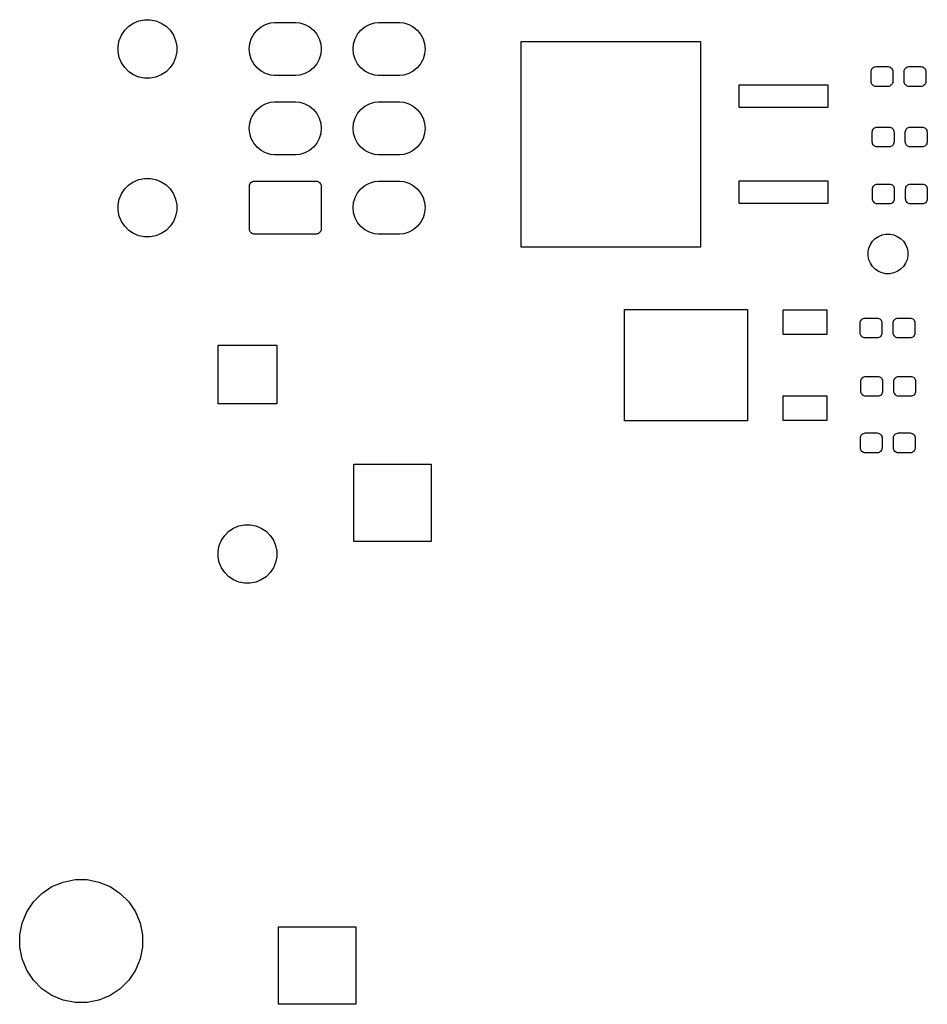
# Model space of a CAD drawing. Extents: x 0.02 to 3.88, y 0.02 to 3.88.
# Tile 1 of 9: x 0.02 to 1.91, y 0.02 to 2.07. Entities that reach past the tile are written whole.
import ezdxf

# ---------------------------------------------------------------- set-up
doc = ezdxf.new("R2010")
doc.units = 0
doc.header["$MEASUREMENT"] = 0
doc.layers.add('BLACK', color=7, linetype='CONTINUOUS')

msp = doc.modelspace()

# ---------------------------------------------------------------- linework, layer by layer
at = {"layer": 'BLACK', "linetype": 'CONTINUOUS'}
for p, q in [((0.238568, 2.04611), (0.247068, 2.0546)), ((0.247068, 2.0546), (0.257063, 2.06128)), ((0.257063, 2.06128), (0.268169, 2.06588)), ((0.268169, 2.06588), (0.279958, 2.06823)), ((0.279958, 2.06823), (0.291979, 2.06823)), ((0.291979, 2.06823), (0.303768, 2.06588)), ((0.303768, 2.06588), (0.314874, 2.06128)), ((0.314874, 2.06128), (0.324869, 2.0546)), ((0.324869, 2.0546), (0.333369, 2.04611)), ((0.514522, 2.04637), (0.522915, 2.05326)), ((0.522915, 2.05326), (0.53249, 2.05837)), ((0.53249, 2.05837), (0.54288, 2.06153)), ((0.54288, 2.06153), (0.550977, 2.06232)), ((0.550977, 2.06232), (0.595763, 2.06232)), ((0.595763, 2.06232), (0.60386, 2.06153)), ((0.60386, 2.06153), (0.61425, 2.05837)), ((0.61425, 2.05837), (0.623825, 2.05326)), ((0.623825, 2.05326), (0.632218, 2.04637)), ((0.731058, 2.04637), (0.73945, 2.05326)), ((0.73945, 2.05326), (0.749026, 2.05837)), ((0.749026, 2.05837), (0.759415, 2.06153)), ((0.759415, 2.06153), (0.767513, 2.06232)), ((0.767513, 2.06232), (0.812298, 2.06232)), ((0.812298, 2.06232), (0.820396, 2.06153)), ((0.820396, 2.06153), (0.830785, 2.05837)), ((0.830785, 2.05837), (0.840361, 2.05326)), ((0.840361, 2.05326), (0.848754, 2.04637)), ((0.22729, 2.025), (0.23189, 2.03611)), ((0.23189, 2.03611), (0.238568, 2.04611)), ((0.333369, 2.04611), (0.340047, 2.03611)), ((0.340047, 2.03611), (0.344647, 2.025)), ((0.502516, 2.0284), (0.507634, 2.03797)), ((0.507634, 2.03797), (0.514522, 2.04637)), ((0.632218, 2.04637), (0.639106, 2.03797)), ((0.639106, 2.03797), (0.644224, 2.0284)), ((0.719052, 2.0284), (0.72417, 2.03797)), ((0.72417, 2.03797), (0.731058, 2.04637)), ((0.848754, 2.04637), (0.855641, 2.03797)), ((0.855641, 2.03797), (0.860759, 2.0284)), ((0.224945, 2.01322), (0.22729, 2.025)), ((0.224945, 2.00119), (0.224945, 2.01322)), ((0.344647, 2.025), (0.346992, 2.01322)), ((0.346992, 2.01322), (0.346992, 2.00119)), ((0.4983, 2.0072), (0.499364, 2.01801)), ((0.499364, 2.01801), (0.502516, 2.0284)), ((0.644224, 2.0284), (0.647376, 2.01801)), ((0.647376, 2.01801), (0.64844, 2.0072)), ((0.714836, 2.0072), (0.7159, 2.01801)), ((0.7159, 2.01801), (0.719052, 2.0284)), ((0.860759, 2.0284), (0.863911, 2.01801)), ((0.863911, 2.01801), (0.864975, 2.0072)), ((1.06526, 1.59393), (1.06526, 2.02307)), ((1.06526, 2.02307), (1.43927, 2.02307)), ((1.43927, 2.02307), (1.43927, 1.59393)), ((0.22729, 1.9894), (0.224945, 2.00119)), ((0.346992, 2.00119), (0.344647, 1.9894)), ((0.499364, 1.9964), (0.4983, 2.0072)), ((0.502516, 1.98601), (0.499364, 1.9964)), ((0.647376, 1.9964), (0.644224, 1.98601)), ((0.64844, 2.0072), (0.647376, 1.9964)), ((0.7159, 1.9964), (0.714836, 2.0072)), ((0.719052, 1.98601), (0.7159, 1.9964)), ((0.863911, 1.9964), (0.860759, 1.98601)), ((0.864975, 2.0072), (0.863911, 1.9964)), ((0.23189, 1.9783), (0.22729, 1.9894)), ((0.238568, 1.9683), (0.23189, 1.9783)), ((0.340047, 1.9783), (0.333369, 1.9683)), ((0.344647, 1.9894), (0.340047, 1.9783)), ((0.507634, 1.97643), (0.502516, 1.98601)), ((0.514522, 1.96804), (0.507634, 1.97643)), ((0.639106, 1.97643), (0.632218, 1.96804)), ((0.644224, 1.98601), (0.639106, 1.97643)), ((0.72417, 1.97643), (0.719052, 1.98601)), ((0.731058, 1.96804), (0.72417, 1.97643)), ((0.855641, 1.97643), (0.848754, 1.96804)), ((0.860759, 1.98601), (0.855641, 1.97643)), ((1.80318, 1.97023), (1.8052, 1.97043)), ((1.8052, 1.97043), (1.8298, 1.97043)), ((1.8298, 1.97043), (1.83182, 1.97023)), ((1.87208, 1.97023), (1.87409, 1.97043)), ((1.87409, 1.97043), (1.8987, 1.97043)), ((1.8987, 1.97043), (1.90072, 1.97023)), ((0.247068, 1.9598), (0.238568, 1.9683)), ((0.257063, 1.95313), (0.247068, 1.9598)), ((0.268169, 1.94853), (0.257063, 1.95313)), ((0.314874, 1.95313), (0.303768, 1.94853)), ((0.324869, 1.9598), (0.314874, 1.95313)), ((0.333369, 1.9683), (0.324869, 1.9598)), ((0.522915, 1.96115), (0.514522, 1.96804)), ((0.53249, 1.95604), (0.522915, 1.96115)), ((0.54288, 1.95288), (0.53249, 1.95604)), ((0.550977, 1.95209), (0.54288, 1.95288)), ((0.595763, 1.95209), (0.550977, 1.95209)), ((0.60386, 1.95288), (0.595763, 1.95209)), ((0.61425, 1.95604), (0.60386, 1.95288)), ((0.623825, 1.96115), (0.61425, 1.95604)), ((0.632218, 1.96804), (0.623825, 1.96115)), ((0.73945, 1.96115), (0.731058, 1.96804)), ((0.749026, 1.95604), (0.73945, 1.96115)), ((0.759415, 1.95288), (0.749026, 1.95604)), ((0.767513, 1.95209), (0.759415, 1.95288)), ((0.812298, 1.95209), (0.767513, 1.95209)), ((0.820396, 1.95288), (0.812298, 1.95209)), ((0.830785, 1.95604), (0.820396, 1.95288)), ((0.840361, 1.96115), (0.830785, 1.95604)), ((0.848754, 1.96804), (0.840361, 1.96115)), ((1.79486, 1.96009), (1.79506, 1.96211)), ((1.79486, 1.93943), (1.79486, 1.96009)), ((1.79506, 1.96211), (1.79565, 1.96405)), ((1.79565, 1.96405), (1.7966, 1.96584)), ((1.7966, 1.96584), (1.79789, 1.9674)), ((1.79789, 1.9674), (1.79946, 1.96869)), ((1.79946, 1.96869), (1.80124, 1.96964)), ((1.80124, 1.96964), (1.80318, 1.97023)), ((1.83182, 1.97023), (1.83376, 1.96964)), ((1.83376, 1.96964), (1.83554, 1.96869)), ((1.83554, 1.96869), (1.83711, 1.9674)), ((1.83711, 1.9674), (1.8384, 1.96584)), ((1.8384, 1.96584), (1.83935, 1.96405)), ((1.83935, 1.96405), (1.83994, 1.96211)), ((1.83994, 1.96211), (1.84014, 1.96009)), ((1.84014, 1.96009), (1.84014, 1.93943)), ((1.86376, 1.96009), (1.86396, 1.96211)), ((1.86376, 1.93943), (1.86376, 1.96009)), ((1.86396, 1.96211), (1.86455, 1.96405)), ((1.86455, 1.96405), (1.8655, 1.96584)), ((1.8655, 1.96584), (1.86679, 1.9674)), ((1.86679, 1.9674), (1.86835, 1.96869)), ((1.86835, 1.96869), (1.87014, 1.96964)), ((1.87014, 1.96964), (1.87208, 1.97023)), ((1.90072, 1.97023), (1.90266, 1.96964)), ((1.90266, 1.96964), (1.90444, 1.96869)), ((1.90444, 1.96869), (1.90601, 1.9674)), ((1.90601, 1.9674), (1.90729, 1.96584)), ((1.90729, 1.96584), (1.90825, 1.96405)), ((1.90825, 1.96405), (1.90884, 1.96211)), ((1.90884, 1.96211), (1.90904, 1.96009)), ((1.90904, 1.96009), (1.90904, 1.93943)), ((0.279958, 1.94618), (0.268169, 1.94853)), ((0.291979, 1.94618), (0.279958, 1.94618)), ((0.303768, 1.94853), (0.291979, 1.94618)), ((1.51998, 1.88488), (1.51998, 1.93212)), ((1.51998, 1.93212), (1.70502, 1.93212)), ((1.70502, 1.93212), (1.70502, 1.88488)), ((1.79506, 1.93741), (1.79486, 1.93943)), ((1.79565, 1.93547), (1.79506, 1.93741)), ((1.7966, 1.93368), (1.79565, 1.93547)), ((1.79789, 1.93212), (1.7966, 1.93368)), ((1.79946, 1.93083), (1.79789, 1.93212)), ((1.80124, 1.92988), (1.79946, 1.93083)), ((1.80318, 1.92929), (1.80124, 1.92988)), ((1.83376, 1.92988), (1.83182, 1.92929)), ((1.83554, 1.93083), (1.83376, 1.92988)), ((1.83711, 1.93212), (1.83554, 1.93083)), ((1.8384, 1.93368), (1.83711, 1.93212)), ((1.83935, 1.93547), (1.8384, 1.93368)), ((1.83994, 1.93741), (1.83935, 1.93547)), ((1.84014, 1.93943), (1.83994, 1.93741)), ((1.86396, 1.93741), (1.86376, 1.93943)), ((1.86455, 1.93547), (1.86396, 1.93741)), ((1.8655, 1.93368), (1.86455, 1.93547)), ((1.86679, 1.93212), (1.8655, 1.93368)), ((1.86835, 1.93083), (1.86679, 1.93212)), ((1.87014, 1.92988), (1.86835, 1.93083)), ((1.87208, 1.92929), (1.87014, 1.92988)), ((1.90266, 1.92988), (1.90072, 1.92929)), ((1.90444, 1.93083), (1.90266, 1.92988)), ((1.90601, 1.93212), (1.90444, 1.93083)), ((1.90729, 1.93368), (1.90601, 1.93212)), ((1.90825, 1.93547), (1.90729, 1.93368)), ((1.90884, 1.93741), (1.90825, 1.93547)), ((1.90904, 1.93943), (1.90884, 1.93741)), ((1.8052, 1.92909), (1.80318, 1.92929)), ((1.8298, 1.92909), (1.8052, 1.92909)), ((1.83182, 1.92929), (1.8298, 1.92909)), ((1.87409, 1.92909), (1.87208, 1.92929)), ((1.8987, 1.92909), (1.87409, 1.92909)), ((1.90072, 1.92929), (1.8987, 1.92909)), ((0.522915, 1.8879), (0.53249, 1.89302)), ((0.53249, 1.89302), (0.54288, 1.89617)), ((0.54288, 1.89617), (0.550977, 1.89697)), ((0.550977, 1.89697), (0.595763, 1.89697)), ((0.595763, 1.89697), (0.60386, 1.89617)), ((0.60386, 1.89617), (0.61425, 1.89302)), ((0.61425, 1.89302), (0.623825, 1.8879)), ((0.73945, 1.8879), (0.749026, 1.89302)), ((0.749026, 1.89302), (0.759415, 1.89617)), ((0.759415, 1.89617), (0.767513, 1.89697)), ((0.767513, 1.89697), (0.812298, 1.89697)), ((0.812298, 1.89697), (0.820396, 1.89617)), ((0.820396, 1.89617), (0.830785, 1.89302)), ((0.830785, 1.89302), (0.840361, 1.8879)), ((0.502516, 1.86305), (0.507634, 1.87262)), ((0.507634, 1.87262), (0.514522, 1.88101)), ((0.514522, 1.88101), (0.522915, 1.8879)), ((0.623825, 1.8879), (0.632218, 1.88101)), ((0.632218, 1.88101), (0.639106, 1.87262)), ((0.639106, 1.87262), (0.644224, 1.86305)), ((0.719052, 1.86305), (0.72417, 1.87262)), ((0.72417, 1.87262), (0.731058, 1.88101)), ((0.731058, 1.88101), (0.73945, 1.8879)), ((0.840361, 1.8879), (0.848754, 1.88101)), ((0.848754, 1.88101), (0.855641, 1.87262)), ((0.855641, 1.87262), (0.860759, 1.86305)), ((1.70502, 1.88488), (1.51998, 1.88488)), ((0.4983, 1.84185), (0.499364, 1.85266)), ((0.499364, 1.85266), (0.502516, 1.86305)), ((0.644224, 1.86305), (0.647376, 1.85266)), ((0.647376, 1.85266), (0.64844, 1.84185)), ((0.714836, 1.84185), (0.7159, 1.85266)), ((0.7159, 1.85266), (0.719052, 1.86305)), ((0.860759, 1.86305), (0.863911, 1.85266)), ((0.863911, 1.85266), (0.864975, 1.84185)), ((0.499364, 1.83105), (0.4983, 1.84185)), ((0.502516, 1.82066), (0.499364, 1.83105)), ((0.647376, 1.83105), (0.644224, 1.82066)), ((0.64844, 1.84185), (0.647376, 1.83105)), ((0.7159, 1.83105), (0.714836, 1.84185)), ((0.719052, 1.82066), (0.7159, 1.83105)), ((0.863911, 1.83105), (0.860759, 1.82066)), ((0.864975, 1.84185), (0.863911, 1.83105)), ((1.79736, 1.83411), (1.79756, 1.83613)), ((1.79736, 1.81344), (1.79736, 1.83411)), ((1.79756, 1.83613), (1.79815, 1.83807)), ((1.79815, 1.83807), (1.7991, 1.83985)), ((1.7991, 1.83985), (1.80039, 1.84142)), ((1.80039, 1.84142), (1.80196, 1.8427)), ((1.80196, 1.8427), (1.80374, 1.84366)), ((1.80374, 1.84366), (1.80568, 1.84425)), ((1.80568, 1.84425), (1.8077, 1.84444)), ((1.8077, 1.84444), (1.8323, 1.84444)), ((1.8323, 1.84444), (1.83432, 1.84425)), ((1.83432, 1.84425), (1.83626, 1.84366)), ((1.83626, 1.84366), (1.83804, 1.8427)), ((1.83804, 1.8427), (1.83961, 1.84142)), ((1.83961, 1.84142), (1.8409, 1.83985)), ((1.8409, 1.83985), (1.84185, 1.83807)), ((1.84185, 1.83807), (1.84244, 1.83613)), ((1.84244, 1.83613), (1.84264, 1.83411)), ((1.84264, 1.83411), (1.84264, 1.81344)), ((1.86626, 1.83411), (1.86646, 1.83613)), ((1.86626, 1.81344), (1.86626, 1.83411)), ((1.86646, 1.83613), (1.86705, 1.83807)), ((1.86705, 1.83807), (1.868, 1.83985)), ((1.868, 1.83985), (1.86929, 1.84142)), ((1.86929, 1.84142), (1.87085, 1.8427)), ((1.87085, 1.8427), (1.87264, 1.84366)), ((1.87264, 1.84366), (1.87458, 1.84425)), ((1.87458, 1.84425), (1.87659, 1.84444)), ((1.87659, 1.84444), (1.9012, 1.84444)), ((1.9012, 1.84444), (1.90322, 1.84425)), ((1.90322, 1.84425), (1.90516, 1.84366)), ((1.90516, 1.84366), (1.90694, 1.8427)), ((1.90694, 1.8427), (1.90851, 1.84142)), ((1.90851, 1.84142), (1.90979, 1.83985)), ((1.90979, 1.83985), (1.91075, 1.83807)), ((1.91075, 1.83807), (1.91134, 1.83613)), ((1.91134, 1.83613), (1.91154, 1.83411)), ((1.91154, 1.83411), (1.91154, 1.81344)), ((0.507634, 1.81108), (0.502516, 1.82066)), ((0.514522, 1.80269), (0.507634, 1.81108)), ((0.639106, 1.81108), (0.632218, 1.80269)), ((0.644224, 1.82066), (0.639106, 1.81108)), ((0.72417, 1.81108), (0.719052, 1.82066)), ((0.731058, 1.80269), (0.72417, 1.81108)), ((0.855641, 1.81108), (0.848754, 1.80269)), ((0.860759, 1.82066), (0.855641, 1.81108)), ((1.79756, 1.81142), (1.79736, 1.81344)), ((1.79815, 1.80949), (1.79756, 1.81142)), ((1.7991, 1.8077), (1.79815, 1.80949)), ((1.80039, 1.80613), (1.7991, 1.8077)), ((1.8409, 1.8077), (1.83961, 1.80613)), ((1.84185, 1.80949), (1.8409, 1.8077)), ((1.84244, 1.81142), (1.84185, 1.80949)), ((1.84264, 1.81344), (1.84244, 1.81142)), ((1.86646, 1.81142), (1.86626, 1.81344)), ((1.86705, 1.80949), (1.86646, 1.81142)), ((1.868, 1.8077), (1.86705, 1.80949)), ((1.86929, 1.80613), (1.868, 1.8077)), ((1.90979, 1.8077), (1.90851, 1.80613)), ((1.91075, 1.80949), (1.90979, 1.8077)), ((1.91134, 1.81142), (1.91075, 1.80949)), ((1.91154, 1.81344), (1.91134, 1.81142)), ((0.522915, 1.7958), (0.514522, 1.80269)), ((0.53249, 1.79068), (0.522915, 1.7958)), ((0.54288, 1.78753), (0.53249, 1.79068)), ((0.550977, 1.78673), (0.54288, 1.78753)), ((0.595763, 1.78673), (0.550977, 1.78673)), ((0.60386, 1.78753), (0.595763, 1.78673)), ((0.61425, 1.79068), (0.60386, 1.78753)), ((0.623825, 1.7958), (0.61425, 1.79068)), ((0.632218, 1.80269), (0.623825, 1.7958)), ((0.73945, 1.7958), (0.731058, 1.80269)), ((0.749026, 1.79068), (0.73945, 1.7958)), ((0.759415, 1.78753), (0.749026, 1.79068)), ((0.767513, 1.78673), (0.759415, 1.78753)), ((0.812298, 1.78673), (0.767513, 1.78673)), ((0.820396, 1.78753), (0.812298, 1.78673)), ((0.830785, 1.79068), (0.820396, 1.78753)), ((0.840361, 1.7958), (0.830785, 1.79068)), ((0.848754, 1.80269), (0.840361, 1.7958)), ((1.80196, 1.80485), (1.80039, 1.80613)), ((1.80374, 1.80389), (1.80196, 1.80485)), ((1.80568, 1.8033), (1.80374, 1.80389)), ((1.8077, 1.80311), (1.80568, 1.8033)), ((1.8323, 1.80311), (1.8077, 1.80311)), ((1.83432, 1.8033), (1.8323, 1.80311)), ((1.83626, 1.80389), (1.83432, 1.8033)), ((1.83804, 1.80485), (1.83626, 1.80389)), ((1.83961, 1.80613), (1.83804, 1.80485)), ((1.87085, 1.80485), (1.86929, 1.80613)), ((1.87264, 1.80389), (1.87085, 1.80485)), ((1.87458, 1.8033), (1.87264, 1.80389)), ((1.87659, 1.80311), (1.87458, 1.8033)), ((1.9012, 1.80311), (1.87659, 1.80311)), ((1.90322, 1.8033), (1.9012, 1.80311)), ((1.90516, 1.80389), (1.90322, 1.8033)), ((1.90694, 1.80485), (1.90516, 1.80389)), ((1.90851, 1.80613), (1.90694, 1.80485)), ((0.247068, 1.7239), (0.257063, 1.73057)), ((0.257063, 1.73057), (0.268169, 1.73517)), ((0.268169, 1.73517), (0.279958, 1.73752)), ((0.279958, 1.73752), (0.291979, 1.73752)), ((0.291979, 1.73752), (0.303768, 1.73517)), ((0.303768, 1.73517), (0.314874, 1.73057)), ((0.314874, 1.73057), (0.324869, 1.7239)), ((0.498763, 1.7234), (0.499344, 1.72531)), ((0.499344, 1.72531), (0.500287, 1.72708)), ((0.500287, 1.72708), (0.501556, 1.72862)), ((0.501556, 1.72862), (0.503103, 1.72989)), ((0.503103, 1.72989), (0.504868, 1.73084)), ((0.504868, 1.73084), (0.506783, 1.73142)), ((0.506783, 1.73142), (0.508774, 1.73161)), ((0.508774, 1.73161), (0.637966, 1.73161)), ((0.637966, 1.73161), (0.639957, 1.73142)), ((0.639957, 1.73142), (0.641872, 1.73084)), ((0.641872, 1.73084), (0.643637, 1.72989)), ((0.643637, 1.72989), (0.645184, 1.72862)), ((0.645184, 1.72862), (0.646453, 1.72708)), ((0.646453, 1.72708), (0.647396, 1.72531)), ((0.647396, 1.72531), (0.647977, 1.7234)), ((0.73945, 1.72255), (0.749026, 1.72766)), ((0.749026, 1.72766), (0.759415, 1.73082)), ((0.759415, 1.73082), (0.767513, 1.73161)), ((0.767513, 1.73161), (0.812298, 1.73161)), ((0.812298, 1.73161), (0.820396, 1.73082)), ((0.820396, 1.73082), (0.830785, 1.72766)), ((0.830785, 1.72766), (0.840361, 1.72255)), ((1.51998, 1.68488), (1.51998, 1.73212)), ((1.51998, 1.73212), (1.70502, 1.73212)), ((1.70502, 1.73212), (1.70502, 1.68488)), ((1.80251, 1.72393), (1.80429, 1.72488)), ((1.80429, 1.72488), (1.80623, 1.72547)), ((1.80623, 1.72547), (1.80825, 1.72567)), ((1.80825, 1.72567), (1.83285, 1.72567)), ((1.83285, 1.72567), (1.83487, 1.72547)), ((1.83487, 1.72547), (1.83681, 1.72488)), ((1.83681, 1.72488), (1.8386, 1.72393)), ((1.8714, 1.72393), (1.87319, 1.72488)), ((1.87319, 1.72488), (1.87513, 1.72547)), ((1.87513, 1.72547), (1.87715, 1.72567)), ((1.87715, 1.72567), (1.90175, 1.72567)), ((1.90175, 1.72567), (1.90377, 1.72547)), ((1.90377, 1.72547), (1.90571, 1.72488)), ((1.90571, 1.72488), (1.90749, 1.72393)), ((0.22729, 1.6943), (0.23189, 1.7054)), ((0.23189, 1.7054), (0.238568, 1.7154)), ((0.238568, 1.7154), (0.247068, 1.7239)), ((0.324869, 1.7239), (0.333369, 1.7154)), ((0.333369, 1.7154), (0.340047, 1.7054)), ((0.340047, 1.7054), (0.344647, 1.6943)), ((0.498567, 1.72141), (0.498763, 1.7234)), ((0.498567, 1.63159), (0.498567, 1.72141)), ((0.647977, 1.7234), (0.648173, 1.72141)), ((0.648173, 1.72141), (0.648173, 1.63159)), ((0.719052, 1.69769), (0.72417, 1.70727)), ((0.72417, 1.70727), (0.731058, 1.71566)), ((0.731058, 1.71566), (0.73945, 1.72255)), ((0.840361, 1.72255), (0.848754, 1.71566)), ((0.848754, 1.71566), (0.855641, 1.70727)), ((0.855641, 1.70727), (0.860759, 1.69769)), ((1.79791, 1.71533), (1.79811, 1.71735)), ((1.79791, 1.69467), (1.79791, 1.71533)), ((1.79811, 1.71735), (1.7987, 1.71929)), ((1.7987, 1.71929), (1.79966, 1.72108)), ((1.79966, 1.72108), (1.80094, 1.72264)), ((1.80094, 1.72264), (1.80251, 1.72393)), ((1.8386, 1.72393), (1.84016, 1.72264)), ((1.84016, 1.72264), (1.84145, 1.72108)), ((1.84145, 1.72108), (1.8424, 1.71929)), ((1.8424, 1.71929), (1.84299, 1.71735)), ((1.84299, 1.71735), (1.84319, 1.71533)), ((1.84319, 1.71533), (1.84319, 1.69467)), ((1.86681, 1.71533), (1.86701, 1.71735)), ((1.86681, 1.69467), (1.86681, 1.71533)), ((1.86701, 1.71735), (1.8676, 1.71929)), ((1.8676, 1.71929), (1.86855, 1.72108)), ((1.86855, 1.72108), (1.86984, 1.72264)), ((1.86984, 1.72264), (1.8714, 1.72393)), ((1.90749, 1.72393), (1.90906, 1.72264)), ((1.90906, 1.72264), (1.91034, 1.72108)), ((1.91034, 1.72108), (1.9113, 1.71929)), ((1.9113, 1.71929), (1.91189, 1.71735)), ((1.91189, 1.71735), (1.91209, 1.71533)), ((1.91209, 1.71533), (1.91209, 1.69467)), ((0.224945, 1.68251), (0.22729, 1.6943)), ((0.344647, 1.6943), (0.346992, 1.68251)), ((0.714836, 1.6765), (0.7159, 1.6873)), ((0.7159, 1.6873), (0.719052, 1.69769)), ((0.860759, 1.69769), (0.863911, 1.6873)), ((0.863911, 1.6873), (0.864975, 1.6765)), ((1.70502, 1.68488), (1.51998, 1.68488)), ((1.79811, 1.69265), (1.79791, 1.69467)), ((1.7987, 1.69071), (1.79811, 1.69265)), ((1.79966, 1.68892), (1.7987, 1.69071)), ((1.80094, 1.68736), (1.79966, 1.68892)), ((1.80251, 1.68607), (1.80094, 1.68736)), ((1.80429, 1.68512), (1.80251, 1.68607)), ((1.80623, 1.68453), (1.80429, 1.68512)), ((1.80825, 1.68433), (1.80623, 1.68453)), ((1.83285, 1.68433), (1.80825, 1.68433)), ((1.83487, 1.68453), (1.83285, 1.68433)), ((1.83681, 1.68512), (1.83487, 1.68453)), ((1.8386, 1.68607), (1.83681, 1.68512)), ((1.84016, 1.68736), (1.8386, 1.68607)), ((1.84145, 1.68892), (1.84016, 1.68736)), ((1.8424, 1.69071), (1.84145, 1.68892)), ((1.84299, 1.69265), (1.8424, 1.69071)), ((1.84319, 1.69467), (1.84299, 1.69265)), ((1.86701, 1.69265), (1.86681, 1.69467)), ((1.8676, 1.69071), (1.86701, 1.69265)), ((1.86855, 1.68892), (1.8676, 1.69071)), ((1.86984, 1.68736), (1.86855, 1.68892)), ((1.8714, 1.68607), (1.86984, 1.68736)), ((1.87319, 1.68512), (1.8714, 1.68607)), ((1.87513, 1.68453), (1.87319, 1.68512)), ((1.87715, 1.68433), (1.87513, 1.68453)), ((1.90175, 1.68433), (1.87715, 1.68433)), ((1.90377, 1.68453), (1.90175, 1.68433)), ((1.90571, 1.68512), (1.90377, 1.68453)), ((1.90749, 1.68607), (1.90571, 1.68512)), ((1.90906, 1.68736), (1.90749, 1.68607)), ((1.91034, 1.68892), (1.90906, 1.68736)), ((1.9113, 1.69071), (1.91034, 1.68892)), ((1.91189, 1.69265), (1.9113, 1.69071)), ((1.91209, 1.69467), (1.91189, 1.69265)), ((0.224945, 1.67049), (0.224945, 1.68251)), ((0.22729, 1.6587), (0.224945, 1.67049)), ((0.346992, 1.67049), (0.344647, 1.6587)), ((0.346992, 1.68251), (0.346992, 1.67049)), ((0.7159, 1.66569), (0.714836, 1.6765)), ((0.719052, 1.6553), (0.7159, 1.66569)), ((0.863911, 1.66569), (0.860759, 1.6553)), ((0.864975, 1.6765), (0.863911, 1.66569)), ((0.23189, 1.64759), (0.22729, 1.6587)), ((0.238568, 1.6376), (0.23189, 1.64759)), ((0.340047, 1.64759), (0.333369, 1.6376)), ((0.344647, 1.6587), (0.340047, 1.64759)), ((0.72417, 1.64573), (0.719052, 1.6553)), ((0.731058, 1.63733), (0.72417, 1.64573)), ((0.855641, 1.64573), (0.848754, 1.63733)), ((0.860759, 1.6553), (0.855641, 1.64573)), ((0.247068, 1.6291), (0.238568, 1.6376)), ((0.257063, 1.62242), (0.247068, 1.6291)), ((0.268169, 1.61782), (0.257063, 1.62242)), ((0.314874, 1.62242), (0.303768, 1.61782)), ((0.324869, 1.6291), (0.314874, 1.62242)), ((0.333369, 1.6376), (0.324869, 1.6291)), ((0.498763, 1.62959), (0.498567, 1.63159)), ((0.499344, 1.62768), (0.498763, 1.62959)), ((0.500287, 1.62591), (0.499344, 1.62768)), ((0.501556, 1.62437), (0.500287, 1.62591)), ((0.503103, 1.6231), (0.501556, 1.62437)), ((0.504868, 1.62215), (0.503103, 1.6231)), ((0.506783, 1.62157), (0.504868, 1.62215)), ((0.508774, 1.62138), (0.506783, 1.62157)), ((0.639957, 1.62157), (0.637966, 1.62138)), ((0.641872, 1.62215), (0.639957, 1.62157)), ((0.643637, 1.6231), (0.641872, 1.62215)), ((0.645184, 1.62437), (0.643637, 1.6231)), ((0.646453, 1.62591), (0.645184, 1.62437)), ((0.647396, 1.62768), (0.646453, 1.62591)), ((0.647977, 1.62959), (0.647396, 1.62768)), ((0.648173, 1.63159), (0.647977, 1.62959)), ((0.73945, 1.63045), (0.731058, 1.63733)), ((0.749026, 1.62533), (0.73945, 1.63045)), ((0.759415, 1.62218), (0.749026, 1.62533)), ((0.767513, 1.62138), (0.759415, 1.62218)), ((0.820396, 1.62218), (0.812298, 1.62138)), ((0.830785, 1.62533), (0.820396, 1.62218)), ((0.840361, 1.63045), (0.830785, 1.62533)), ((0.848754, 1.63733), (0.840361, 1.63045)), ((0.279958, 1.61547), (0.268169, 1.61782)), ((0.291979, 1.61547), (0.279958, 1.61547)), ((0.303768, 1.61782), (0.291979, 1.61547)), ((0.637966, 1.62138), (0.508774, 1.62138)), ((0.812298, 1.62138), (0.767513, 1.62138)), ((1.79337, 1.59958), (1.79789, 1.60635)), ((1.79789, 1.60635), (1.80365, 1.61211)), ((1.80365, 1.61211), (1.81042, 1.61663)), ((1.81042, 1.61663), (1.81794, 1.61975)), ((1.81794, 1.61975), (1.82593, 1.62134)), ((1.82593, 1.62134), (1.83407, 1.62134)), ((1.83407, 1.62134), (1.84206, 1.61975)), ((1.84206, 1.61975), (1.84958, 1.61663)), ((1.84958, 1.61663), (1.85635, 1.61211)), ((1.85635, 1.61211), (1.86211, 1.60635)), ((1.86211, 1.60635), (1.86663, 1.59958)), ((1.43927, 1.59393), (1.06526, 1.59393)), ((1.78866, 1.58407), (1.79025, 1.59206)), ((1.78866, 1.57593), (1.78866, 1.58407)), ((1.79025, 1.59206), (1.79337, 1.59958)), ((1.86663, 1.59958), (1.86975, 1.59206)), ((1.86975, 1.59206), (1.87134, 1.58407)), ((1.87134, 1.58407), (1.87134, 1.57593)), ((1.79025, 1.56794), (1.78866, 1.57593)), ((1.79337, 1.56042), (1.79025, 1.56794)), ((1.79789, 1.55365), (1.79337, 1.56042)), ((1.86663, 1.56042), (1.86211, 1.55365)), ((1.86975, 1.56794), (1.86663, 1.56042)), ((1.87134, 1.57593), (1.86975, 1.56794)), ((1.80365, 1.54789), (1.79789, 1.55365)), ((1.81042, 1.54337), (1.80365, 1.54789)), ((1.81794, 1.54025), (1.81042, 1.54337)), ((1.82593, 1.53866), (1.81794, 1.54025)), ((1.84206, 1.54025), (1.83407, 1.53866)), ((1.84958, 1.54337), (1.84206, 1.54025)), ((1.85635, 1.54789), (1.84958, 1.54337)), ((1.86211, 1.55365), (1.85635, 1.54789)), ((1.83407, 1.53866), (1.82593, 1.53866)), ((1.28105, 1.23186), (1.28105, 1.46414)), ((1.28105, 1.46414), (1.53695, 1.46414)), ((1.53695, 1.46414), (1.53695, 1.23186)), ((1.61176, 1.41217), (1.61176, 1.46335)), ((1.61176, 1.46335), (1.70231, 1.46335)), ((1.70231, 1.46335), (1.70231, 1.41217)), ((1.77213, 1.43598), (1.77232, 1.438)), ((1.77232, 1.438), (1.77291, 1.43994)), ((1.77291, 1.43994), (1.77387, 1.44172)), ((1.77387, 1.44172), (1.77515, 1.44329)), ((1.77515, 1.44329), (1.77672, 1.44457)), ((1.77672, 1.44457), (1.77851, 1.44553)), ((1.77851, 1.44553), (1.78044, 1.44612)), ((1.78044, 1.44612), (1.78246, 1.44631)), ((1.78246, 1.44631), (1.80707, 1.44631)), ((1.80707, 1.44631), (1.80908, 1.44612)), ((1.80908, 1.44612), (1.81102, 1.44553)), ((1.81102, 1.44553), (1.81281, 1.44457)), ((1.81281, 1.44457), (1.81437, 1.44329)), ((1.81437, 1.44329), (1.81566, 1.44172)), ((1.81566, 1.44172), (1.81661, 1.43994)), ((1.81661, 1.43994), (1.8172, 1.438)), ((1.8172, 1.438), (1.8174, 1.43598)), ((1.84102, 1.43598), (1.84122, 1.438)), ((1.84122, 1.438), (1.84181, 1.43994)), ((1.84181, 1.43994), (1.84277, 1.44172)), ((1.84277, 1.44172), (1.84405, 1.44329)), ((1.84405, 1.44329), (1.84562, 1.44457)), ((1.84562, 1.44457), (1.8474, 1.44553)), ((1.8474, 1.44553), (1.84934, 1.44612)), ((1.84934, 1.44612), (1.85136, 1.44631)), ((1.85136, 1.44631), (1.87596, 1.44631)), ((1.87596, 1.44631), (1.87798, 1.44612)), ((1.87798, 1.44612), (1.87992, 1.44553)), ((1.87992, 1.44553), (1.88171, 1.44457)), ((1.88171, 1.44457), (1.88327, 1.44329)), ((1.88327, 1.44329), (1.88456, 1.44172)), ((1.88456, 1.44172), (1.88551, 1.43994)), ((1.88551, 1.43994), (1.8861, 1.438)), ((1.8861, 1.438), (1.8863, 1.43598)), ((1.77213, 1.41531), (1.77213, 1.43598)), ((1.8174, 1.43598), (1.8174, 1.41531)), ((1.84102, 1.41531), (1.84102, 1.43598)), ((1.8863, 1.43598), (1.8863, 1.41531)), ((1.70231, 1.41217), (1.61176, 1.41217)), ((1.77232, 1.41329), (1.77213, 1.41531)), ((1.77291, 1.41136), (1.77232, 1.41329)), ((1.77387, 1.40957), (1.77291, 1.41136)), ((1.77515, 1.408), (1.77387, 1.40957)), ((1.77672, 1.40672), (1.77515, 1.408)), ((1.77851, 1.40576), (1.77672, 1.40672)), ((1.78044, 1.40517), (1.77851, 1.40576)), ((1.78246, 1.40498), (1.78044, 1.40517)), ((1.80707, 1.40498), (1.78246, 1.40498)), ((1.80908, 1.40517), (1.80707, 1.40498)), ((1.81102, 1.40576), (1.80908, 1.40517)), ((1.81281, 1.40672), (1.81102, 1.40576)), ((1.81437, 1.408), (1.81281, 1.40672)), ((1.81566, 1.40957), (1.81437, 1.408)), ((1.81661, 1.41136), (1.81566, 1.40957)), ((1.8172, 1.41329), (1.81661, 1.41136)), ((1.8174, 1.41531), (1.8172, 1.41329)), ((1.84122, 1.41329), (1.84102, 1.41531)), ((1.84181, 1.41136), (1.84122, 1.41329)), ((1.84277, 1.40957), (1.84181, 1.41136)), ((1.84405, 1.408), (1.84277, 1.40957)), ((1.84562, 1.40672), (1.84405, 1.408)), ((1.8474, 1.40576), (1.84562, 1.40672)), ((1.84934, 1.40517), (1.8474, 1.40576)), ((1.85136, 1.40498), (1.84934, 1.40517)), ((1.87596, 1.40498), (1.85136, 1.40498)), ((1.87798, 1.40517), (1.87596, 1.40498)), ((1.87992, 1.40576), (1.87798, 1.40517)), ((1.88171, 1.40672), (1.87992, 1.40576)), ((1.88327, 1.408), (1.88171, 1.40672)), ((1.88456, 1.40957), (1.88327, 1.408)), ((1.88551, 1.41136), (1.88456, 1.40957)), ((1.8861, 1.41329), (1.88551, 1.41136)), ((1.8863, 1.41531), (1.8861, 1.41329)), ((0.433465, 1.26744), (0.433465, 1.38949)), ((0.433465, 1.38949), (0.555512, 1.38949)), ((0.555512, 1.38949), (0.555512, 1.26744)), ((1.7735, 1.31441), (1.7737, 1.31642)), ((1.7735, 1.29374), (1.7735, 1.31441)), ((1.7737, 1.31642), (1.77429, 1.31836)), ((1.77429, 1.31836), (1.77525, 1.32015)), ((1.77525, 1.32015), (1.77653, 1.32171)), ((1.77653, 1.32171), (1.7781, 1.323)), ((1.7781, 1.323), (1.77988, 1.32395)), ((1.77988, 1.32395), (1.78182, 1.32454)), ((1.78182, 1.32454), (1.78384, 1.32474)), ((1.78384, 1.32474), (1.80844, 1.32474)), ((1.80844, 1.32474), (1.81046, 1.32454)), ((1.81046, 1.32454), (1.8124, 1.32395)), ((1.8124, 1.32395), (1.81419, 1.323)), ((1.81419, 1.323), (1.81575, 1.32171)), ((1.81575, 1.32171), (1.81704, 1.32015)), ((1.81704, 1.32015), (1.81799, 1.31836)), ((1.81799, 1.31836), (1.81858, 1.31642)), ((1.81858, 1.31642), (1.81878, 1.31441)), ((1.81878, 1.31441), (1.81878, 1.29374)), ((1.8424, 1.31441), (1.8426, 1.31642)), ((1.8424, 1.29374), (1.8424, 1.31441)), ((1.8426, 1.31642), (1.84319, 1.31836)), ((1.84319, 1.31836), (1.84414, 1.32015)), ((1.84414, 1.32015), (1.84543, 1.32171)), ((1.84543, 1.32171), (1.84699, 1.323)), ((1.84699, 1.323), (1.84878, 1.32395)), ((1.84878, 1.32395), (1.85072, 1.32454)), ((1.85072, 1.32454), (1.85274, 1.32474)), ((1.85274, 1.32474), (1.87734, 1.32474)), ((1.87734, 1.32474), (1.87936, 1.32454)), ((1.87936, 1.32454), (1.8813, 1.32395)), ((1.8813, 1.32395), (1.88308, 1.323)), ((1.88308, 1.323), (1.88465, 1.32171)), ((1.88465, 1.32171), (1.88594, 1.32015)), ((1.88594, 1.32015), (1.88689, 1.31836)), ((1.88689, 1.31836), (1.88748, 1.31642)), ((1.88748, 1.31642), (1.88768, 1.31441)), ((1.88768, 1.31441), (1.88768, 1.29374)), ((1.7737, 1.29172), (1.7735, 1.29374)), ((1.81878, 1.29374), (1.81858, 1.29172)), ((1.8426, 1.29172), (1.8424, 1.29374)), ((1.88768, 1.29374), (1.88748, 1.29172)), ((1.61176, 1.23265), (1.61176, 1.28383)), ((1.61176, 1.28383), (1.70231, 1.28383)), ((1.70231, 1.28383), (1.70231, 1.23265)), ((1.77429, 1.28978), (1.7737, 1.29172)), ((1.77525, 1.28799), (1.77429, 1.28978)), ((1.77653, 1.28643), (1.77525, 1.28799)), ((1.7781, 1.28514), (1.77653, 1.28643)), ((1.77988, 1.28419), (1.7781, 1.28514)), ((1.78182, 1.2836), (1.77988, 1.28419)), ((1.78384, 1.2834), (1.78182, 1.2836)), ((1.80844, 1.2834), (1.78384, 1.2834)), ((1.81046, 1.2836), (1.80844, 1.2834)), ((1.8124, 1.28419), (1.81046, 1.2836)), ((1.81419, 1.28514), (1.8124, 1.28419)), ((1.81575, 1.28643), (1.81419, 1.28514)), ((1.81704, 1.28799), (1.81575, 1.28643)), ((1.81799, 1.28978), (1.81704, 1.28799)), ((1.81858, 1.29172), (1.81799, 1.28978)), ((1.84319, 1.28978), (1.8426, 1.29172)), ((1.84414, 1.28799), (1.84319, 1.28978)), ((1.84543, 1.28643), (1.84414, 1.28799)), ((1.84699, 1.28514), (1.84543, 1.28643)), ((1.84878, 1.28419), (1.84699, 1.28514)), ((1.85072, 1.2836), (1.84878, 1.28419)), ((1.85274, 1.2834), (1.85072, 1.2836)), ((1.87734, 1.2834), (1.85274, 1.2834)), ((1.87936, 1.2836), (1.87734, 1.2834)), ((1.8813, 1.28419), (1.87936, 1.2836)), ((1.88308, 1.28514), (1.8813, 1.28419)), ((1.88465, 1.28643), (1.88308, 1.28514)), ((1.88594, 1.28799), (1.88465, 1.28643)), ((1.88689, 1.28978), (1.88594, 1.28799)), ((1.88748, 1.29172), (1.88689, 1.28978)), ((0.555512, 1.26744), (0.433465, 1.26744)), ((1.53695, 1.23186), (1.28105, 1.23186)), ((1.70231, 1.23265), (1.61176, 1.23265)), ((1.77252, 1.19641), (1.77272, 1.19843)), ((1.77252, 1.17574), (1.77252, 1.19641)), ((1.77272, 1.19843), (1.77331, 1.20037)), ((1.77331, 1.20037), (1.77426, 1.20215)), ((1.77426, 1.20215), (1.77555, 1.20372)), ((1.77555, 1.20372), (1.77711, 1.20501)), ((1.77711, 1.20501), (1.7789, 1.20596)), ((1.7789, 1.20596), (1.78084, 1.20655)), ((1.78084, 1.20655), (1.78285, 1.20675)), ((1.78285, 1.20675), (1.80746, 1.20675)), ((1.80746, 1.20675), (1.80948, 1.20655)), ((1.80948, 1.20655), (1.81142, 1.20596)), ((1.81142, 1.20596), (1.8132, 1.20501)), ((1.8132, 1.20501), (1.81477, 1.20372)), ((1.81477, 1.20372), (1.81605, 1.20215)), ((1.81605, 1.20215), (1.81701, 1.20037)), ((1.81701, 1.20037), (1.8176, 1.19843)), ((1.8176, 1.19843), (1.8178, 1.19641)), ((1.8178, 1.19641), (1.8178, 1.17574)), ((1.84142, 1.19641), (1.84162, 1.19843)), ((1.84142, 1.17574), (1.84142, 1.19641)), ((1.84162, 1.19843), (1.8422, 1.20037)), ((1.8422, 1.20037), (1.84316, 1.20215)), ((1.84316, 1.20215), (1.84444, 1.20372)), ((1.84444, 1.20372), (1.84601, 1.20501)), ((1.84601, 1.20501), (1.8478, 1.20596)), ((1.8478, 1.20596), (1.84974, 1.20655)), ((1.84974, 1.20655), (1.85175, 1.20675)), ((1.85175, 1.20675), (1.87636, 1.20675)), ((1.87636, 1.20675), (1.87837, 1.20655)), ((1.87837, 1.20655), (1.88031, 1.20596)), ((1.88031, 1.20596), (1.8821, 1.20501)), ((1.8821, 1.20501), (1.88367, 1.20372)), ((1.88367, 1.20372), (1.88495, 1.20215)), ((1.88495, 1.20215), (1.88591, 1.20037)), ((1.88591, 1.20037), (1.88649, 1.19843)), ((1.88649, 1.19843), (1.88669, 1.19641)), ((1.88669, 1.19641), (1.88669, 1.17574)), ((1.77272, 1.17373), (1.77252, 1.17574)), ((1.77331, 1.17179), (1.77272, 1.17373)), ((1.77426, 1.17), (1.77331, 1.17179)), ((1.77555, 1.16844), (1.77426, 1.17)), ((1.81605, 1.17), (1.81477, 1.16844)), ((1.81701, 1.17179), (1.81605, 1.17)), ((1.8176, 1.17373), (1.81701, 1.17179)), ((1.8178, 1.17574), (1.8176, 1.17373)), ((1.84162, 1.17373), (1.84142, 1.17574)), ((1.8422, 1.17179), (1.84162, 1.17373)), ((1.84316, 1.17), (1.8422, 1.17179)), ((1.84444, 1.16844), (1.84316, 1.17)), ((1.88495, 1.17), (1.88367, 1.16844)), ((1.88591, 1.17179), (1.88495, 1.17)), ((1.88649, 1.17373), (1.88591, 1.17179)), ((1.88669, 1.17574), (1.88649, 1.17373)), ((1.77711, 1.16715), (1.77555, 1.16844)), ((1.7789, 1.1662), (1.77711, 1.16715)), ((1.78084, 1.16561), (1.7789, 1.1662)), ((1.78285, 1.16541), (1.78084, 1.16561)), ((1.80746, 1.16541), (1.78285, 1.16541)), ((1.80948, 1.16561), (1.80746, 1.16541)), ((1.81142, 1.1662), (1.80948, 1.16561)), ((1.8132, 1.16715), (1.81142, 1.1662)), ((1.81477, 1.16844), (1.8132, 1.16715)), ((1.84601, 1.16715), (1.84444, 1.16844)), ((1.8478, 1.1662), (1.84601, 1.16715)), ((1.84974, 1.16561), (1.8478, 1.1662)), ((1.85175, 1.16541), (1.84974, 1.16561)), ((1.87636, 1.16541), (1.85175, 1.16541)), ((1.87837, 1.16561), (1.87636, 1.16541)), ((1.88031, 1.1662), (1.87837, 1.16561)), ((1.8821, 1.16715), (1.88031, 1.1662)), ((1.88367, 1.16844), (1.8821, 1.16715)), ((0.716535, 0.980315), (0.716535, 1.14173)), ((0.716535, 1.14173), (0.877953, 1.14173)), ((0.877953, 1.14173), (0.877953, 0.980315)), ((0.455588, 1.00185), (0.465583, 1.00853)), ((0.465583, 1.00853), (0.476688, 1.01313)), ((0.476688, 1.01313), (0.488478, 1.01547)), ((0.488478, 1.01547), (0.500499, 1.01547)), ((0.500499, 1.01547), (0.512288, 1.01313)), ((0.512288, 1.01313), (0.523394, 1.00853)), ((0.523394, 1.00853), (0.533389, 1.00185)), ((0.44041, 0.983354), (0.447088, 0.993349)), ((0.447088, 0.993349), (0.455588, 1.00185)), ((0.533389, 1.00185), (0.541888, 0.993349)), ((0.541888, 0.993349), (0.548567, 0.983354)), ((0.433465, 0.960459), (0.43581, 0.972249)), ((0.43581, 0.972249), (0.44041, 0.983354)), ((0.548567, 0.983354), (0.553167, 0.972249)), ((0.553167, 0.972249), (0.555512, 0.960459)), ((0.877953, 0.980315), (0.716535, 0.980315)), ((0.433465, 0.948439), (0.433465, 0.960459)), ((0.43581, 0.936649), (0.433465, 0.948439)), ((0.555512, 0.948439), (0.553167, 0.936649)), ((0.555512, 0.960459), (0.555512, 0.948439)), ((0.44041, 0.925543), (0.43581, 0.936649)), ((0.447088, 0.915549), (0.44041, 0.925543)), ((0.548567, 0.925543), (0.541888, 0.915549)), ((0.553167, 0.936649), (0.548567, 0.925543)), ((0.455588, 0.907049), (0.447088, 0.915549)), ((0.465583, 0.90037), (0.455588, 0.907049)), ((0.533389, 0.907049), (0.523394, 0.90037)), ((0.541888, 0.915549), (0.533389, 0.907049)), ((0.476688, 0.89577), (0.465583, 0.90037)), ((0.488478, 0.893425), (0.476688, 0.89577)), ((0.500499, 0.893425), (0.488478, 0.893425)), ((0.512288, 0.89577), (0.500499, 0.893425)), ((0.523394, 0.90037), (0.512288, 0.89577)), ((0.087029, 0.261028), (0.110315, 0.270673)), ((0.110315, 0.270673), (0.135036, 0.275591)), ((0.135036, 0.275591), (0.16024, 0.275591)), ((0.16024, 0.275591), (0.18496, 0.270673)), ((0.18496, 0.270673), (0.208246, 0.261028)), ((0.04825, 0.229203), (0.066073, 0.247025)), ((0.066073, 0.247025), (0.087029, 0.261028)), ((0.208246, 0.261028), (0.229203, 0.247025)), ((0.229203, 0.247025), (0.247025, 0.229203)), ((0.034248, 0.208246), (0.04825, 0.229203)), ((0.247025, 0.229203), (0.261028, 0.208246)), ((0.024602, 0.18496), (0.034248, 0.208246)), ((0.261028, 0.208246), (0.270673, 0.18496)), ((0.019685, 0.16024), (0.024602, 0.18496)), ((0.270673, 0.18496), (0.275591, 0.16024)), ((0.559055, 0.015748), (0.559055, 0.177165)), ((0.559055, 0.177165), (0.720472, 0.177165)), ((0.720472, 0.177165), (0.720472, 0.015748)), ((0.019685, 0.135036), (0.019685, 0.16024)), ((0.275591, 0.16024), (0.275591, 0.135036)), ((0.024602, 0.110315), (0.019685, 0.135036)), ((0.275591, 0.135036), (0.270673, 0.110315)), ((0.034248, 0.087029), (0.024602, 0.110315)), ((0.270673, 0.110315), (0.261028, 0.087029)), ((0.04825, 0.066073), (0.034248, 0.087029)), ((0.261028, 0.087029), (0.247025, 0.066073)), ((0.066073, 0.04825), (0.04825, 0.066073)), ((0.247025, 0.066073), (0.229203, 0.04825)), ((0.087029, 0.034248), (0.066073, 0.04825)), ((0.229203, 0.04825), (0.208246, 0.034248)), ((0.110315, 0.024602), (0.087029, 0.034248)), ((0.135036, 0.019685), (0.110315, 0.024602)), ((0.18496, 0.024602), (0.16024, 0.019685)), ((0.208246, 0.034248), (0.18496, 0.024602)), ((0.16024, 0.019685), (0.135036, 0.019685)), ((0.720472, 0.015748), (0.559055, 0.015748))]:
    msp.add_line(p, q, dxfattribs=at)

doc.saveas('drawing.dxf')
